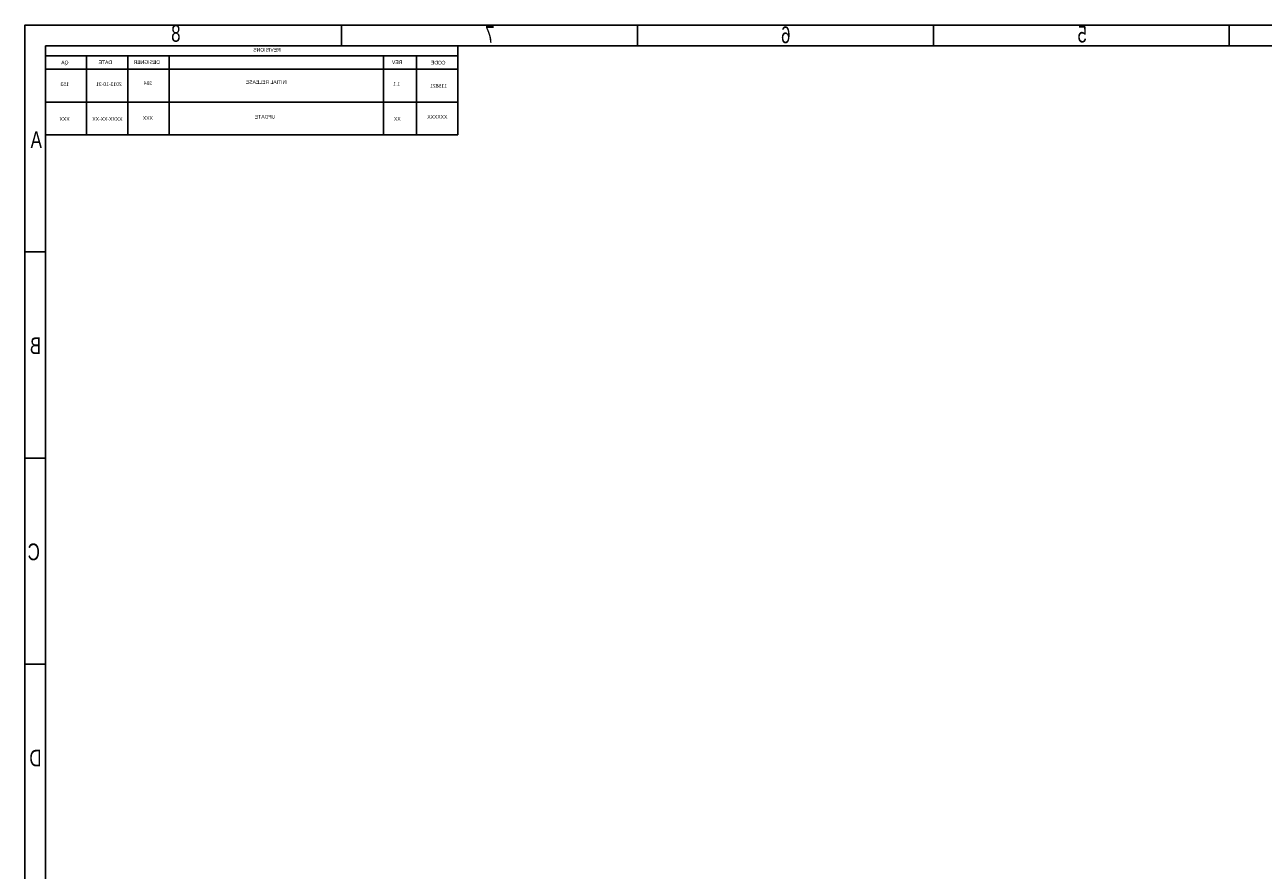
# Model space of a CAD drawing. Extents: x -86 to 498, y -49 to 361.
# Tile 10 of 11: x -86 to 214, y 156 to 361. Entities that reach past the tile are written whole.
import ezdxf

# ---------------------------------------------------------------- set-up
doc = ezdxf.new("R2010")
doc.units = 0
doc.layers.add('BOARD_GEOMETR_SILKSCREEN_BOTTO', color=1, linetype='CONTINUOUS')

msp = doc.modelspace()

# ---------------------------------------------------------------- linework, layer by layer
at = {"layer": 'BOARD_GEOMETR_SILKSCREEN_BOTTO'}
msp.add_lwpolyline([(498.237764, -49.233074), (-85.762084, -49.233074), (-85.762084, 360.767122), (498.237764, 360.767122)], close=True, dxfattribs=at)
for points in [[(-9.012174, 355.766878), (-9.012174, 360.766868)], [(62.737746, 355.766878), (62.737746, 360.766868)], [(134.48792, 355.766878), (134.48792, 360.766868)], [(206.237586, 360.766868), (206.237586, 355.766878)], [(-80.762094, 355.766878), (493.237774, 355.766878)], [(-80.762094, -44.233084), (-80.762094, 355.766878)], [(9.23798, 342.116918), (19.237706, 342.116918), (19.237706, 355.766878)], [(19.237706, 353.306888), (-80.762094, 353.306888)], [(-70.762114, 353.306888), (-70.762114, 342.116918), (-80.762094, 342.116918)], [(-70.762114, 342.116918), (-60.762134, 342.116918), (-60.762134, 353.306888)], [(-60.762134, 342.116918), (-50.762154, 342.116918), (-50.762154, 353.306888)], [(-50.762154, 342.116918), (1.237996, 342.116918), (1.237996, 353.306888)], [(1.237996, 342.116918), (9.23798, 342.116918), (9.23798, 353.306888)], [(19.237706, 350.084898), (-80.762094, 350.084898)], [(-70.762114, 342.116918), (-70.762114, 334.148938)], [(-60.762134, 334.148938), (-60.762134, 342.116918)], [(-50.762154, 334.148938), (-50.762154, 342.116918)], [(1.237996, 334.148938), (1.237996, 342.116918)], [(9.23798, 334.148938), (9.23798, 342.116918)], [(19.237706, 334.148938), (19.237706, 342.116918)], [(-70.762114, 334.148938), (-80.762094, 334.148938)], [(19.237706, 334.148938), (-70.762114, 334.148938)], [(-85.762084, 305.766978), (-80.762094, 305.766978)], [(-85.762084, 255.766824), (-80.762094, 255.766824)], [(-85.762084, 205.766924), (-80.762094, 205.766924)]]:
    msp.add_lwpolyline(points, dxfattribs=at)

# ---------------------------------------------------------------- texts
at = {"layer": 'BOARD_GEOMETR_SILKSCREEN_BOTTO', "text_generation_flag": 2}
for s, height, width, p in [('8', 4.064, 0.75, (-48.006, 356.743)), ('7', 4.064, 0.75, (28.112466, 356.495604)), ('6', 4.064, 0.75, (99.842066, 356.405688)), ('5', 4.064, 0.75, (171.695364, 356.578408)), ('REVISIONS', 0.889, 0.942857, (-23.718774, 354.369116)), ('QA', 0.889, 0.942857, (-75.165966, 351.283016)), ('DATE', 0.889, 0.942857, (-64.612774, 351.321116)), ('DESIGNER', 0.889, 0.942857, (-53.00599, 351.378012)), ('REV', 0.889, 0.942857, (5.745226, 351.321116)), ('CODE', 0.889, 0.942857, (16.2179, 351.23628)), ('153', 0.889, 0.942857, (-75.07097, 346.02039)), ('2013-10-31', 0.889, 0.942857, (-62.255908, 346.02547)), ('384', 0.889, 0.942857, (-54.886098, 346.26042)), ('INITIAL RELEASE', 0.889, 0.942857, (-22.075902, 346.538042)), ('1.1', 0.889, 0.942857, (5.180076, 346.06103)), ('115821', 0.889, 0.942857, (16.57096, 345.61272)), ('XXX', 0.889, 0.942857, (-74.880978, 337.570572)), ('XXXX-XX-XX', 0.889, 0.942857, (-62.065916, 337.575398)), ('XXX', 0.889, 0.942857, (-54.696106, 337.810602)), ('UPDATE', 0.889, 0.942857, (-25.051004, 338.132928)), ('XX', 0.889, 0.942857, (5.370068, 337.610958)), ('XXXXXX', 0.889, 0.942857, (16.68526, 338.0994)), ('A', 4.064, 0.75, (-81.612486, 330.995528)), ('B', 4.064, 0.75, (-81.812638, 280.995374)), ('C', 4.064, 0.75, (-82.105754, 230.995474)), ('D', 4.064, 0.75, (-81.698592, 180.995574))]:
    msp.add_text(s, height=height, dxfattribs=dict(at, width=width)).set_placement(p)

doc.saveas('drawing.dxf')
